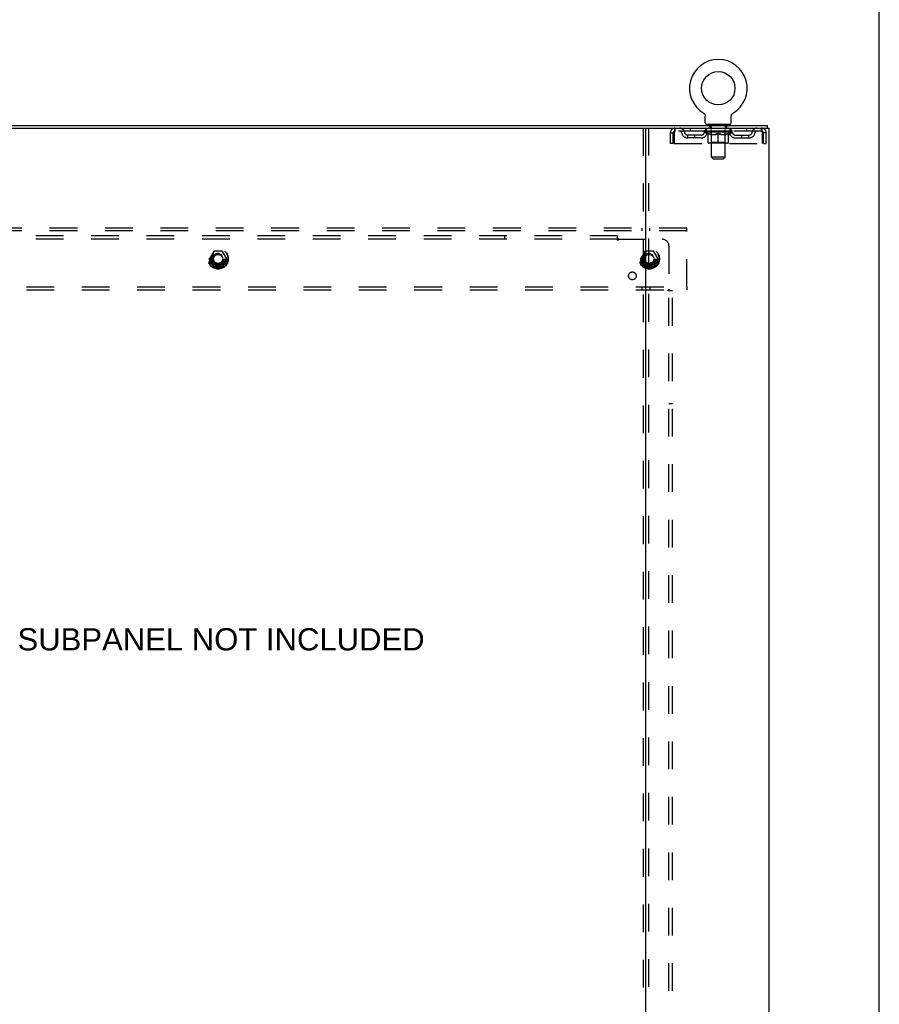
# Model space of a CAD drawing. Header units: inches. Extents: x 0 to 184, y 0 to 119.
# Tile 113 of 113: x 153 to 184, y 42 to 78. Entities that reach past the tile are written whole.
import ezdxf

# ---------------------------------------------------------------- set-up
doc = ezdxf.new("R2010")
doc.units = ezdxf.units.IN
doc.header["$LTSCALE"] = 10.121375
doc.header["$MEASUREMENT"] = 0
doc.linetypes.add('DOT', pattern=[0.2, 0.1, -0.1])
doc.linetypes.add('HIDDEN', pattern=[0.2, 0.1, -0.1])
doc.layers.get('0').update_dxf_attribs({"linetype": 'CONTINUOUS'})
for name, color, linetype in [('DEFAULT_2', 8, 'HIDDEN'), ('DIMENSIONS', 7, 'CONTINUOUS'), ('SUBPANEL', 7, 'CONTINUOUS')]:
    doc.layers.add(name, color=color, linetype=linetype)
doc.styles.get("Standard").update_dxf_attribs({"font": 'arial.ttf'})

msp = doc.modelspace()

# ---------------------------------------------------------------- linework, layer by layer
at = {"color": 7, "linetype": 'Continuous'}
for p, q in [((184.025, 0), (184.025, 119.075)), ((177.608, 74.883), (177.608, 74.883)), ((177.608, 74.883), (177.612, 74.88)), ((177.612, 74.88), (177.615, 74.878)), ((177.615, 74.878), (177.619, 74.875)), ((177.619, 74.875), (177.622, 74.873)), ((177.622, 74.873), (177.626, 74.87)), ((177.626, 74.87), (177.629, 74.867)), ((177.629, 74.867), (177.632, 74.864)), ((177.632, 74.864), (177.635, 74.861)), ((177.635, 74.861), (177.638, 74.858)), ((177.638, 74.858), (177.641, 74.855)), ((177.641, 74.855), (177.643, 74.851)), ((177.643, 74.851), (177.646, 74.848)), ((177.646, 74.848), (177.648, 74.844)), ((177.648, 74.844), (177.651, 74.84)), ((177.651, 74.841), (177.653, 74.837)), ((177.653, 74.837), (177.655, 74.833)), ((177.655, 74.833), (177.657, 74.829)), ((177.657, 74.829), (177.659, 74.825)), ((177.659, 74.825), (177.661, 74.821)), ((177.661, 74.821), (177.662, 74.817)), ((177.662, 74.817), (177.663, 74.813)), ((177.663, 74.813), (177.665, 74.809)), ((177.665, 74.809), (177.666, 74.805)), ((177.666, 74.805), (177.667, 74.8)), ((177.669, 74.783), (177.669, 74.779)), ((177.669, 74.779), (177.669, 74.775)), ((178.621, 74.796), (178.622, 74.8)), ((178.622, 74.8), (178.623, 74.805)), ((178.623, 74.805), (178.624, 74.809)), ((178.624, 74.809), (178.625, 74.813)), ((178.625, 74.813), (178.627, 74.817)), ((178.627, 74.817), (178.628, 74.821)), ((178.628, 74.821), (178.63, 74.825)), ((178.63, 74.825), (178.632, 74.829)), ((178.632, 74.829), (178.634, 74.833)), ((178.633, 74.833), (178.636, 74.837)), ((178.636, 74.837), (178.638, 74.841)), ((178.638, 74.84), (178.64, 74.844)), ((178.64, 74.844), (178.643, 74.848)), ((178.643, 74.848), (178.645, 74.851)), ((178.645, 74.851), (178.648, 74.855)), ((178.648, 74.855), (178.651, 74.858)), ((178.651, 74.858), (178.654, 74.861)), ((178.654, 74.861), (178.657, 74.864)), ((178.657, 74.864), (178.66, 74.867)), ((178.66, 74.867), (178.663, 74.87)), ((178.663, 74.87), (178.666, 74.873)), ((178.666, 74.873), (178.67, 74.875)), ((178.67, 74.875), (178.673, 74.878)), ((178.673, 74.878), (178.677, 74.88)), ((178.673, 74.878), (178.675, 74.879)), ((178.677, 74.88), (178.681, 74.883)), ((178.681, 74.883), (178.681, 74.883)), ((177.669, 74.526), (177.669, 74.775)), ((177.707, 74.466), (177.707, 74.436)), ((178.582, 74.466), (177.707, 74.466)), ((178.582, 74.466), (178.582, 74.436)), ((178.619, 74.526), (178.619, 74.775)), ((179.946, 74.332), (179.946, 74.436)), ((144.189, 74.332), (175.557, 74.332))]:
    msp.add_line(p, q, dxfattribs=at)
at = {"color": 3, "linetype": 'Continuous'}
for p, q in [((139.8, 74.436), (179.946, 74.436)), ((175.498, 6.54), (175.498, 74.332)), ((175.557, 74.332), (179.998, 74.332)), ((179.998, 6.54), (179.998, 74.332))]:
    msp.add_line(p, q, dxfattribs=at)
at = {"color": 7, "linetype": 'Continuous'}
for points in [[(177.667, 74.8), (177.668, 74.796), (177.668, 74.792), (177.669, 74.787), (177.669, 74.783), (177.669, 74.779)], [(178.619, 74.775), (178.619, 74.779), (178.62, 74.783), (178.62, 74.787), (178.62, 74.792), (178.621, 74.796)], [(178.619, 74.779), (178.62, 74.783), (178.62, 74.787), (178.62, 74.792), (178.621, 74.796)]]:
    msp.add_lwpolyline(points, dxfattribs=at)
msp.add_circle((178.144, 75.79), 0.609, dxfattribs=at)
for centre, radius, start, end in [((178.144, 75.79), 1.054, 300.3993, 239.6007), ((177.729, 74.526), 0.06, 180, 270), ((178.559, 74.526), 0.06, 270, 360)]:
    msp.add_arc(centre, radius, start, end, dxfattribs=at)
at = {"layer": 'DEFAULT_2', "color": 8, "linetype": 'HIDDEN'}
for p, q in [((177.614, 74.879), (177.615, 74.878)), ((177.799, 74.466), (177.799, 74.436)), ((177.834, 74.376), (177.834, 74.456)), ((178.454, 74.376), (178.454, 74.456)), ((178.489, 74.466), (178.489, 74.436)), ((175.394, 74.332), (175.394, 6.54)), ((175.602, 6.54), (175.602, 74.332)), ((176.394, 73.769), (176.394, 74.165)), ((176.394, 74.165), (176.498, 74.165)), ((176.498, 73.769), (176.498, 74.165)), ((176.528, 74.165), (176.528, 73.769)), ((176.561, 74.332), (176.561, 74.228)), ((179.727, 74.228), (176.561, 74.228)), ((177.03, 73.977), (177.03, 74.081)), ((177.513, 74.081), (177.03, 74.081)), ((177.113, 74.332), (177.113, 74.228)), ((177.28, 73.977), (177.28, 74.081)), ((177.638, 74.191), (177.638, 74.228)), ((178.651, 74.191), (177.638, 74.191)), ((177.765, 74.101), (177.638, 74.191)), ((177.646, 74.223), (177.646, 74.228)), ((177.653, 74.22), (177.653, 74.223)), ((177.653, 74.22), (178.636, 74.22)), ((177.66, 74.22), (177.66, 74.223)), ((177.661, 74.22), (177.661, 74.223)), ((177.669, 74.223), (177.669, 74.228)), ((177.682, 74.22), (177.682, 74.223)), ((177.683, 74.22), (177.683, 74.223)), ((177.706, 74.223), (177.706, 74.228)), ((177.707, 74.228), (177.707, 74.332)), ((177.717, 74.22), (177.717, 74.223)), ((177.72, 74.22), (177.72, 74.223)), ((177.883, 74.222), (177.722, 74.222)), ((177.757, 74.223), (177.757, 74.228)), ((177.758, 74.22), (177.758, 74.222)), ((177.758, 74.22), (177.758, 74.222)), ((177.761, 74.22), (177.761, 74.222)), ((177.765, 74.101), (177.774, 74.101)), ((177.766, 74.22), (177.766, 74.223)), ((177.766, 74.22), (177.766, 74.222)), ((177.769, 74.22), (177.769, 74.223)), ((177.772, 74.22), (177.772, 74.223)), ((177.774, 73.811), (177.774, 74.136)), ((177.775, 74.22), (177.775, 74.222)), ((177.787, 74.22), (177.787, 74.222)), ((177.801, 74.22), (177.801, 74.225)), ((177.801, 74.22), (177.801, 74.222)), ((177.818, 74.22), (177.818, 74.222)), ((177.818, 74.22), (177.818, 74.222)), ((177.819, 74.223), (177.819, 74.228)), ((177.827, 74.22), (177.827, 74.223)), ((177.83, 74.22), (177.83, 74.223)), ((177.837, 74.22), (177.837, 74.222)), ((177.903, 74.366), (177.844, 74.366)), ((177.846, 74.22), (177.846, 74.226)), ((177.859, 74.22), (177.859, 74.222)), ((177.861, 74.22), (177.861, 74.222)), ((177.883, 74.22), (177.883, 74.222)), ((177.937, 74.222), (177.887, 74.222)), ((177.888, 74.101), (178.031, 74.101)), ((177.891, 74.223), (177.891, 74.228)), ((177.894, 73.814), (177.894, 74.188)), ((177.895, 73.276), (177.895, 74.356)), ((177.897, 74.22), (177.897, 74.223)), ((177.9, 74.22), (177.9, 74.223)), ((177.905, 74.22), (177.905, 74.227)), ((177.908, 74.22), (177.908, 74.222)), ((177.917, 74.22), (177.917, 74.222)), ((177.937, 74.22), (177.937, 74.222)), ((177.996, 74.222), (177.949, 74.222)), ((177.965, 74.22), (177.965, 74.222)), ((177.971, 74.223), (177.971, 74.228)), ((177.974, 74.22), (177.974, 74.223)), ((177.976, 74.22), (177.976, 74.227)), ((177.978, 74.22), (177.978, 74.223)), ((177.984, 74.22), (177.984, 74.223)), ((177.996, 74.22), (177.996, 74.222)), ((178.061, 74.222), (178.017, 74.222)), ((178.028, 74.22), (178.028, 74.222)), ((178.053, 74.222), (178.115, 74.226)), ((178.056, 74.223), (178.056, 74.228)), ((178.057, 74.228), (178.056, 74.228)), ((178.057, 74.223), (178.057, 74.228)), ((178.057, 74.22), (178.057, 74.223)), ((178.06, 74.22), (178.06, 74.223)), ((178.061, 74.22), (178.061, 74.223)), ((178.061, 74.22), (178.061, 74.222)), ((178.089, 74.222), (178.141, 74.222)), ((178.094, 74.22), (178.094, 74.222)), ((178.098, 74.222), (178.098, 74.225)), ((178.115, 74.222), (178.115, 74.226)), ((178.128, 74.22), (178.128, 74.222)), ((178.142, 74.223), (178.142, 74.223)), ((178.142, 74.22), (178.142, 74.223)), ((178.142, 74.22), (178.142, 74.223)), ((178.144, 74.223), (178.144, 74.228)), ((178.144, 74.228), (178.236, 74.222)), ((178.144, 73.782), (178.144, 74.136)), ((178.146, 74.22), (178.146, 74.223)), ((178.146, 74.22), (178.146, 74.223)), ((178.146, 74.223), (178.146, 74.223)), ((178.161, 74.22), (178.161, 74.222)), ((178.161, 74.222), (178.199, 74.222)), ((178.195, 74.22), (178.195, 74.222)), ((178.228, 74.22), (178.228, 74.223)), ((178.228, 74.22), (178.228, 74.222)), ((178.228, 74.222), (178.271, 74.222)), ((178.229, 74.22), (178.229, 74.223)), ((178.232, 74.223), (178.232, 74.228)), ((178.232, 74.223), (178.232, 74.228)), ((178.232, 74.228), (178.232, 74.228)), ((178.232, 74.22), (178.232, 74.223)), ((178.257, 74.101), (178.401, 74.101)), ((178.261, 74.22), (178.261, 74.222)), ((178.292, 74.22), (178.292, 74.222)), ((178.292, 74.222), (178.339, 74.222)), ((178.304, 74.22), (178.304, 74.223)), ((178.31, 74.22), (178.31, 74.223)), ((178.313, 74.22), (178.313, 74.227)), ((178.314, 74.22), (178.314, 74.223)), ((178.317, 74.223), (178.317, 74.228)), ((178.323, 74.22), (178.323, 74.222)), ((178.352, 74.22), (178.352, 74.222)), ((178.352, 74.222), (178.402, 74.222)), ((178.371, 74.22), (178.371, 74.222)), ((178.38, 74.22), (178.38, 74.222)), ((178.383, 74.22), (178.383, 74.227)), ((178.444, 74.366), (178.385, 74.366)), ((178.388, 74.22), (178.388, 74.223)), ((178.392, 74.22), (178.392, 74.223)), ((178.393, 73.276), (178.393, 74.356)), ((178.394, 73.814), (178.394, 74.188)), ((178.397, 74.223), (178.397, 74.228)), ((178.406, 74.22), (178.406, 74.222)), ((178.406, 74.222), (178.567, 74.222)), ((178.427, 74.22), (178.427, 74.222)), ((178.43, 74.22), (178.43, 74.222)), ((178.442, 74.22), (178.442, 74.226)), ((178.451, 74.22), (178.451, 74.222)), ((178.459, 74.22), (178.459, 74.223)), ((178.462, 74.22), (178.462, 74.223)), ((178.47, 74.223), (178.47, 74.228)), ((178.471, 74.22), (178.471, 74.222)), ((178.471, 74.22), (178.471, 74.222)), ((178.487, 74.22), (178.487, 74.225)), ((178.488, 74.22), (178.488, 74.222)), ((178.502, 74.22), (178.502, 74.222)), ((178.513, 74.22), (178.513, 74.222)), ((178.515, 73.811), (178.515, 74.136)), ((178.515, 74.101), (178.523, 74.101)), ((178.517, 74.22), (178.517, 74.223)), ((178.519, 74.22), (178.519, 74.223)), ((178.522, 74.22), (178.522, 74.223)), ((178.522, 74.22), (178.522, 74.222)), ((178.523, 74.101), (178.651, 74.191)), ((178.528, 74.22), (178.528, 74.222)), ((178.53, 74.22), (178.53, 74.222)), ((178.531, 74.22), (178.531, 74.222)), ((178.532, 74.223), (178.532, 74.228)), ((178.569, 74.22), (178.569, 74.223)), ((178.571, 74.22), (178.571, 74.223)), ((178.582, 74.228), (178.582, 74.332)), ((178.583, 74.223), (178.583, 74.228)), ((178.606, 74.22), (178.606, 74.223)), ((178.607, 74.22), (178.607, 74.223)), ((178.62, 74.223), (178.62, 74.228)), ((178.628, 74.22), (178.628, 74.223)), ((178.629, 74.22), (178.629, 74.223)), ((178.636, 74.22), (178.636, 74.223)), ((178.643, 74.223), (178.643, 74.228)), ((178.651, 74.191), (178.651, 74.228)), ((178.776, 74.081), (179.259, 74.081)), ((179.009, 73.977), (179.009, 74.081)), ((179.176, 74.332), (179.176, 74.228)), ((179.259, 73.977), (179.259, 74.081)), ((179.727, 74.228), (179.727, 74.332)), ((179.76, 73.769), (179.76, 74.165)), ((179.79, 73.769), (179.79, 74.165)), ((179.894, 74.165), (179.79, 74.165)), ((179.894, 73.769), (179.894, 74.165)), ((176.498, 73.769), (176.394, 73.769)), ((176.528, 73.769), (179.76, 73.769)), ((177.513, 73.977), (177.03, 73.977)), ((178.485, 73.782), (177.803, 73.782)), ((177.894, 73.814), (177.862, 73.782)), ((178.394, 73.814), (177.894, 73.814)), ((178.394, 73.814), (178.426, 73.782)), ((178.776, 73.977), (179.259, 73.977)), ((179.79, 73.769), (179.894, 73.769)), ((178.393, 73.276), (177.895, 73.276)), ((177.955, 73.216), (177.895, 73.276)), ((177.955, 73.216), (178.333, 73.216)), ((178.333, 73.216), (178.393, 73.276)), ((176.998, 70.686), (142.748, 70.686)), ((176.998, 70.582), (142.748, 70.582)), ((175.348, 70.686), (175.348, 70.582)), ((175.648, 70.582), (175.648, 70.686)), ((176.998, 70.582), (176.998, 70.686)), ((176.998, 68.54), (176.998, 70.582)), ((159.71, 69.833), (159.556, 69.566)), ((160.028, 69.838), (159.719, 69.838)), ((160.191, 69.566), (160.036, 69.833)), ((175.46, 69.833), (175.306, 69.566)), ((175.778, 69.838), (175.469, 69.838)), ((175.941, 69.566), (175.786, 69.833)), ((159.556, 69.556), (159.71, 69.288)), ((160.036, 69.288), (160.191, 69.556)), ((175.306, 69.556), (175.46, 69.288)), ((175.786, 69.288), (175.941, 69.556)), ((160.028, 69.283), (159.719, 69.283)), ((175.778, 69.283), (175.469, 69.283)), ((142.748, 68.54), (176.998, 68.54)), ((142.748, 68.436), (176.998, 68.436)), ((175.348, 68.54), (175.348, 68.436)), ((175.648, 68.54), (175.648, 68.436)), ((176.998, 68.54), (176.998, 68.436))]:
    msp.add_line(p, q, dxfattribs=at)
for points in [[(176.561, 74.332), (176.559, 74.331), (176.557, 74.328), (176.554, 74.323), (176.552, 74.315), (176.55, 74.306), (176.547, 74.296), (176.545, 74.283), (176.542, 74.269), (176.54, 74.254), (176.538, 74.237), (176.535, 74.22), (176.533, 74.202), (176.531, 74.184), (176.528, 74.165)], [(176.561, 74.228), (176.559, 74.228), (176.557, 74.226), (176.554, 74.224), (176.552, 74.222), (176.55, 74.218), (176.547, 74.214), (176.545, 74.21), (176.542, 74.204), (176.54, 74.198), (176.538, 74.192), (176.535, 74.186), (176.533, 74.179), (176.531, 74.172), (176.528, 74.165)], [(177.894, 74.101), (177.874, 74.105), (177.854, 74.11), (177.834, 74.115), (177.814, 74.121), (177.794, 74.128), (177.774, 74.136)], [(177.774, 74.135), (177.793, 74.128), (177.813, 74.121), (177.832, 74.115), (177.85, 74.11), (177.869, 74.105), (177.888, 74.101)], [(178.144, 74.136), (178.124, 74.128), (178.103, 74.121), (178.083, 74.115), (178.063, 74.11), (178.043, 74.105), (178.024, 74.101)], [(178.031, 74.101), (178.05, 74.105), (178.069, 74.11), (178.087, 74.115), (178.106, 74.121), (178.125, 74.128), (178.144, 74.135)], [(178.265, 74.101), (178.245, 74.105), (178.225, 74.11), (178.205, 74.115), (178.185, 74.121), (178.165, 74.128), (178.144, 74.136)], [(178.144, 74.135), (178.164, 74.128), (178.183, 74.121), (178.202, 74.115), (178.22, 74.11), (178.239, 74.105), (178.257, 74.101)], [(178.515, 74.136), (178.494, 74.128), (178.474, 74.121), (178.454, 74.115), (178.434, 74.11), (178.415, 74.105), (178.395, 74.101)], [(178.401, 74.101), (178.42, 74.105), (178.439, 74.11), (178.457, 74.115), (178.476, 74.121), (178.495, 74.128), (178.515, 74.135)], [(179.76, 74.165), (179.758, 74.184), (179.756, 74.202), (179.753, 74.22), (179.751, 74.237), (179.749, 74.254), (179.746, 74.269), (179.744, 74.283), (179.741, 74.296), (179.739, 74.306), (179.737, 74.315), (179.734, 74.323), (179.732, 74.328), (179.73, 74.331), (179.727, 74.332)], [(179.76, 74.165), (179.758, 74.172), (179.756, 74.179), (179.753, 74.186), (179.751, 74.192), (179.749, 74.198), (179.746, 74.204), (179.744, 74.21), (179.741, 74.214), (179.739, 74.218), (179.737, 74.222), (179.734, 74.224), (179.732, 74.226), (179.73, 74.228), (179.727, 74.228)]]:
    msp.add_lwpolyline(points, dxfattribs=at)
for centre, radius in [((159.873, 69.561), 0.372), ((159.873, 69.561), 0.356), ((159.873, 69.561), 0.312), ((159.873, 69.561), 0.204), ((159.873, 69.561), 0.188), ((159.873, 69.561), 0.183), ((175.623, 69.561), 0.372), ((175.623, 69.561), 0.356), ((175.623, 69.561), 0.312), ((175.623, 69.561), 0.204), ((175.623, 69.561), 0.188), ((175.623, 69.561), 0.183), ((159.873, 69.561), 0.165), ((175.623, 69.561), 0.165)]:
    msp.add_circle(centre, radius, dxfattribs=at)
at = {"layer": 'DEFAULT_2', "color": 8, "linetype": 'DOT'}
for centre in [(159.873, 69.561), (175.623, 69.561)]:
    msp.add_circle(centre, 0.17, dxfattribs=at)
at = {"layer": 'DEFAULT_2', "color": 8, "linetype": 'HIDDEN'}
for centre, radius, start, end in [((177.824, 74.456), 0.01, 0, 90), ((178.464, 74.456), 0.01, 90, 180), ((176.561, 74.165), 0.167, 90, 180), ((176.561, 74.165), 0.063, 90, 180), ((176.741, 74.165), 0.167, 8.0716, 90), ((176.741, 74.165), 0.0625, 7.9863, 90), ((177.03, 74.206), 0.229, 187.9863, 270), ((177.03, 74.206), 0.125, 188.0716, 270), ((177.513, 74.206), 0.125, 270, 351.9284), ((177.513, 74.206), 0.229, 270, 352.0137), ((177.802, 74.165), 0.167, 90, 171.9284), ((177.801, 74.165), 0.0625, 90, 172.0137), ((177.844, 74.376), 0.01, 180, 270), ((177.862, 74.188), 0.0318, 0, 90), ((177.885, 74.356), 0.01, 0, 90), ((178.403, 74.356), 0.01, 90, 180), ((178.426, 74.188), 0.0318, 90, 180), ((178.444, 74.376), 0.01, 270, 360), ((178.487, 74.165), 0.167, 8.0716, 90), ((178.487, 74.165), 0.0625, 7.9863, 90), ((178.776, 74.206), 0.229, 187.9863, 270), ((178.776, 74.206), 0.125, 188.0716, 270), ((179.259, 74.206), 0.125, 270, 351.9284), ((179.259, 74.206), 0.229, 270, 352.0137), ((179.548, 74.165), 0.167, 90, 171.9284), ((179.548, 74.165), 0.0625, 90, 172.0137), ((179.727, 74.165), 0.167, 0, 90), ((179.727, 74.165), 0.063, 0, 90), ((177.803, 73.811), 0.0296, 180, 270), ((178.485, 73.811), 0.0296, 270, 360), ((159.719, 69.828), 0.01, 90.0124, 149.9892), ((160.028, 69.828), 0.01, 30.012, 89.9887), ((175.469, 69.828), 0.01, 90.0124, 149.9892), ((175.778, 69.828), 0.01, 30.012, 89.9887), ((159.564, 69.561), 0.01, 150.0127, 209.9883), ((160.182, 69.561), 0.01, 330.0127, 29.9883), ((175.314, 69.561), 0.01, 150.0127, 209.9883), ((175.932, 69.561), 0.01, 330.0127, 29.9883), ((159.719, 69.293), 0.01, 210, 270), ((160.028, 69.293), 0.01, 270, 330), ((175.469, 69.293), 0.01, 210, 270), ((175.778, 69.293), 0.01, 270, 330)]:
    msp.add_arc(centre, radius, start, end, dxfattribs=at)
for centre, major_axis, ratio, start_param, end_param in [((178.144, 74.228), (0.506, 0.005), 0.05963, 2.96643, 3.140963), ((177.622, 74.218), (0.158, 0), 0.060556, 0.430652, 1.470503), ((178.144, 74.228), (0.506, 0), 0.060556, -3.141593, -2.96706), ((177.622, 74.213), (0.158, 0.002), 0.05963, 1.376596, 1.469874), ((178.144, 74.228), (0.506, 0.011), 0.05688, 2.791345, 2.965878), ((177.603, 74.218), (0.158, 0.002), 0.05963, 0.25549, 1.295341), ((177.658, 74.218), (0.158, -0.002), 0.05963, 0.605815, 1.645666), ((178.144, 74.228), (0.506, -0.005), 0.05963, -2.96643, -2.791898), ((177.658, 74.213), (0.158, 0), 0.060556, 1.551758, 1.645036), ((177.603, 74.213), (0.158, 0.003), 0.05688, 1.20151, 1.294789), ((177.658, 74.215), (0.131, 0.001), 0.05963, 1.065228, 1.614276), ((177.643, 74.215), (0.131, 0.003), 0.05688, 0.890143, 1.43919), ((177.689, 74.215), (0.131, 0), 0.060556, 1.240391, 1.789438), ((177.708, 74.218), (0.158, -0.003), 0.05688, 0.7809, 1.820751), ((178.144, 74.228), (0.506, 0.015), 0.052395, 2.616403, 2.790936), ((177.6, 74.218), (0.158, 0.003), 0.05688, 0.080405, 1.120256), ((178.144, 74.228), (0.506, -0.011), 0.05688, -2.791345, -2.616812), ((177.708, 74.213), (0.158, -0.002), 0.05963, 1.72692, 1.820198), ((177.6, 74.213), (0.158, 0.005), 0.052395, 1.026568, 1.119847), ((177.642, 74.215), (0.131, 0.004), 0.052395, 0.715201, 1.264248), ((177.733, 74.215), (0.131, -0.001), 0.05963, 1.415553, 1.9646), ((177.771, 74.218), (0.158, -0.005), 0.052395, 0.955842, 1.995693), ((178.144, 74.228), (0.506, 0.02), 0.046319, 2.441654, 2.616187), ((178.144, 74.228), (0.506, -0.015), 0.052395, -2.616403, -2.44187), ((177.613, 74.218), (0.158, 0.005), 0.052395, -0.094537, 0.945314), ((177.771, 74.213), (0.158, -0.003), 0.05688, 1.902006, 1.995284), ((177.613, 74.213), (0.158, 0.006), 0.046319, 0.851819, 0.945098), ((177.657, 74.215), (0.131, 0.005), 0.046319, 0.540452, 1.089499), ((177.79, 74.215), (0.131, -0.003), 0.05688, 1.590638, 2.139686), ((177.846, 74.218), (0.158, -0.006), 0.046319, 1.130591, 2.170442), ((178.144, 74.228), (0.506, 0.024), 0.038841, 2.267123, 2.441656), ((178.144, 74.228), (0.506, -0.02), 0.046319, -2.441654, -2.267121), ((177.643, 74.218), (0.158, 0.006), 0.046319, -0.269286, 0.770565), ((177.846, 74.213), (0.158, -0.005), 0.052395, 2.076947, 2.170226), ((177.643, 74.213), (0.158, 0.007), 0.038841, 0.677289, 0.770567), ((177.686, 74.215), (0.131, 0.006), 0.038841, 0.365921, 0.914969), ((177.858, 74.215), (0.131, -0.004), 0.052395, 1.76558, 2.314627), ((177.929, 74.218), (0.158, -0.007), 0.038841, 1.305122, 2.344973), ((178.144, 74.228), (0.506, 0.027), 0.030195, 2.09281, 2.267343), ((178.144, 74.228), (0.506, -0.024), 0.038841, -2.267123, -2.092591), ((177.688, 74.218), (0.158, 0.007), 0.038841, -0.443817, 0.596034), ((177.929, 74.213), (0.158, -0.006), 0.046319, 2.251696, 2.344975), ((177.688, 74.213), (0.158, 0.008), 0.030195, 0.502975, 0.596254), ((177.73, 74.215), (0.131, 0.007), 0.030195, 0.191608, 0.740655), ((177.934, 74.215), (0.131, -0.005), 0.046319, 1.940329, 2.489376), ((177.747, 74.218), (0.158, 0.008), 0.030195, -0.61813, 0.421721), ((178.02, 74.218), (0.158, -0.008), 0.030195, 1.479435, 2.519286), ((178.144, 74.228), (0.506, 0.029), 0.020645, 1.918687, 2.09322), ((178.144, 74.228), (0.506, -0.027), 0.030195, -2.09281, -1.918277), ((178.02, 74.213), (0.158, -0.007), 0.038841, 2.426227, 2.519505), ((177.747, 74.213), (0.158, 0.009), 0.020645, 0.328852, 0.422131), ((177.786, 74.215), (0.131, 0.007), 0.020645, 0.017485, 0.566532), ((178.017, 74.215), (0.131, -0.006), 0.038841, 2.11486, 2.663907), ((177.818, 74.218), (0.158, 0.009), 0.020645, -0.792253, 0.247598), ((178.114, 74.218), (0.158, -0.009), 0.020645, 1.653558, 2.693409), ((178.144, 74.228), (0.506, 0.03), 0.010478, 1.744704, 1.919237), ((178.144, 74.228), (0.506, -0.029), 0.020645, -1.918687, -1.744154), ((178.114, 74.213), (0.158, -0.008), 0.030195, 2.60054, 2.693819), ((177.818, 74.213), (0.158, 0.009), 0.010478, 0.154869, 0.248148), ((177.853, 74.215), (0.131, 0.008), 0.010478, 6.126688, 6.675735), ((178.103, 74.215), (0.131, -0.007), 0.030195, 2.289173, 2.83822), ((177.898, 74.218), (0.158, 0.009), 0.010478, -0.966236, -0.000846), ((178.209, 74.218), (0.158, -0.009), 0.010478, 1.827541, 2.867392), ((178.144, 74.228), (0.506, -0.03), 0.010478, -1.744704, -1.570171), ((178.209, 74.213), (0.158, -0.009), 0.020645, 2.774664, 2.867942), ((178.191, 74.215), (0.131, -0.007), 0.020645, 2.463296, 3.012344), ((178.08, 74.218), (0.158, 0.009), 0.010478, 0.274201, 1.314052), ((178.011, 74.215), (0.131, 0.008), 0.010478, -0.000298, 0.504314), ((177.987, 74.213), (0.158, 0.009), 0.010478, 0.192946, 0.399283), ((178.144, 74.228), (0.506, 0.03), 0.010478, -1.578586, -1.396888), ((178.302, 74.213), (0.158, -0.009), 0.010478, 2.948646, 3.041925), ((178.278, 74.215), (0.131, -0.008), 0.010478, 2.637279, 3.142076), ((178.175, 74.218), (0.158, 0.009), 0.020645, 0.448184, 1.488034), ((178.097, 74.215), (0.131, 0.007), 0.020645, 0.129249, 0.678296), ((178.08, 74.213), (0.158, 0.009), 0.020645, 0.273651, 0.366929), ((178.144, 74.228), (0.506, 0.029), 0.020645, -1.397439, -1.222906), ((178.39, 74.218), (0.158, -0.009), 0.010478, -3.140747, -2.175357), ((178.144, 74.228), (0.506, -0.03), 0.010478, 1.222355, 1.396888), ((178.269, 74.218), (0.158, 0.008), 0.030195, 0.622307, 1.662158), ((178.185, 74.215), (0.131, 0.007), 0.030195, 0.303372, 0.852419), ((178.436, 74.215), (0.131, -0.008), 0.010478, 2.749043, 3.29809), ((178.471, 74.218), (0.158, -0.009), 0.020645, 2.893995, 3.933846), ((178.175, 74.213), (0.158, 0.008), 0.030195, 0.447774, 0.541052), ((178.471, 74.213), (0.158, -0.009), 0.010478, 2.893445, 2.986723), ((178.144, 74.228), (0.506, 0.027), 0.030195, -1.223315, -1.048783), ((178.359, 74.218), (0.158, 0.007), 0.038841, 0.79662, 1.836471), ((178.144, 74.228), (0.506, -0.029), 0.020645, 1.048373, 1.222906), ((178.272, 74.215), (0.131, 0.006), 0.038841, 0.477686, 1.026733), ((178.503, 74.215), (0.131, -0.007), 0.020645, 2.57506, 3.124108), ((178.542, 74.218), (0.158, -0.008), 0.030195, 2.719872, 3.759723), ((178.443, 74.218), (0.158, 0.006), 0.046319, 0.971151, 2.011002), ((178.269, 74.213), (0.158, 0.007), 0.038841, 0.622087, 0.715366), ((178.542, 74.213), (0.158, -0.009), 0.020645, 2.719462, 2.812741), ((178.144, 74.228), (0.506, 0.024), 0.038841, -1.049002, -0.874469), ((178.144, 74.228), (0.506, -0.027), 0.030195, 0.87425, 1.048783), ((178.354, 74.215), (0.131, 0.005), 0.046319, 0.652216, 1.201263), ((178.518, 74.218), (0.158, 0.005), 0.052395, 1.1459, 2.185751), ((178.559, 74.215), (0.131, -0.007), 0.030195, 2.400937, 2.949985), ((178.601, 74.218), (0.158, -0.007), 0.038841, 2.545558, 3.585409), ((178.431, 74.215), (0.131, 0.004), 0.052395, 0.826965, 1.376012), ((178.359, 74.213), (0.158, 0.006), 0.046319, 0.796618, 0.889896), ((178.601, 74.213), (0.158, -0.008), 0.030195, 2.545339, 2.638617), ((178.581, 74.218), (0.158, 0.003), 0.05688, 1.320842, 2.360692), ((178.144, 74.228), (0.506, 0.02), 0.046319, -0.874471, -0.699939), ((178.144, 74.228), (0.506, -0.024), 0.038841, 0.699936, 0.874469), ((178.646, 74.218), (0.158, -0.006), 0.046319, 2.371028, 3.410879), ((178.602, 74.215), (0.131, -0.006), 0.038841, 2.226624, 2.775671), ((178.631, 74.218), (0.158, 0.002), 0.05963, 1.495927, 2.535778), ((178.498, 74.215), (0.131, 0.003), 0.05688, 1.001907, 1.550954), ((178.675, 74.218), (0.158, -0.005), 0.052395, 2.196279, 3.23613), ((178.443, 74.213), (0.158, 0.005), 0.052395, 0.971367, 1.064645), ((178.632, 74.215), (0.131, -0.005), 0.046319, 2.052093, 2.601141), ((178.666, 74.218), (0.158, 0), 0.060556, 1.671089, 2.71094), ((178.646, 74.213), (0.158, -0.007), 0.038841, 2.371026, 2.464304), ((178.689, 74.218), (0.158, -0.003), 0.05688, 2.021337, 3.061188), ((178.144, 74.228), (0.506, 0.015), 0.052395, -0.699723, -0.52519), ((178.144, 74.228), (0.506, -0.02), 0.046319, 0.525406, 0.699939), ((178.686, 74.218), (0.158, -0.002), 0.05963, 1.846251, 2.886102), ((178.555, 74.215), (0.131, 0.001), 0.05963, 1.176993, 1.72604), ((178.646, 74.215), (0.131, -0.004), 0.052395, 1.877344, 2.426392), ((178.6, 74.215), (0.131, 0), 0.060556, 1.352155, 1.901202), ((178.646, 74.215), (0.131, -0.003), 0.05688, 1.702402, 2.25145), ((178.63, 74.215), (0.131, -0.001), 0.05963, 1.527317, 2.076364), ((178.518, 74.213), (0.158, 0.003), 0.05688, 1.146309, 1.239587), ((178.675, 74.213), (0.158, -0.006), 0.046319, 2.196495, 2.289773), ((178.144, 74.228), (0.506, 0.011), 0.05688, -0.524781, -0.350248), ((178.144, 74.228), (0.506, -0.015), 0.052395, 0.350657, 0.52519), ((178.581, 74.213), (0.158, 0.002), 0.05963, 1.321394, 1.414673), ((178.689, 74.213), (0.158, -0.005), 0.052395, 2.021746, 2.115024), ((178.144, 74.228), (0.506, 0.005), 0.05963, -0.349695, -0.175162), ((178.144, 74.228), (0.506, -0.011), 0.05688, 0.175715, 0.350248), ((178.631, 74.213), (0.158, 0), 0.060556, 1.496556, 1.589835), ((178.686, 74.213), (0.158, -0.003), 0.05688, 1.846804, 1.940083), ((178.666, 74.213), (0.158, -0.002), 0.05963, 1.671719, 1.764997), ((178.144, 74.228), (0.506, 0), 0.060556, -0.174533, 0), ((178.144, 74.228), (0.506, -0.005), 0.05963, 0.000629, 0.175162)]:
    msp.add_ellipse(centre, major_axis=major_axis, ratio=ratio, start_param=start_param, end_param=end_param, dxfattribs=at)
at = {"layer": 'SUBPANEL', "color": 8, "linetype": 'HIDDEN'}
for p, q in [((174.467, 70.405), (145.28, 70.405)), ((174.467, 70.28), (145.28, 70.28)), ((170.342, 70.28), (170.342, 70.405)), ((174.467, 70.239), (174.467, 70.405)), ((174.502, 70.28), (176.092, 70.28)), ((176.342, 70.03), (176.342, 68.44)), ((176.301, 68.405), (176.467, 68.405)), ((176.342, 12.467), (176.342, 68.405)), ((176.361, 68.422), (176.354, 68.428)), ((176.467, 12.467), (176.467, 68.405)), ((176.342, 64.28), (176.467, 64.28))]:
    msp.add_line(p, q, dxfattribs=at)
for points in [[(174.467, 70.318), (174.469, 70.316), (174.47, 70.314), (174.472, 70.312), (174.473, 70.31), (174.475, 70.308), (174.476, 70.306), (174.478, 70.305), (174.48, 70.303), (174.481, 70.301), (174.483, 70.3), (174.484, 70.298)], [(174.467, 70.239), (174.469, 70.24), (174.471, 70.24), (174.472, 70.241), (174.474, 70.242), (174.475, 70.243), (174.477, 70.244), (174.478, 70.246), (174.48, 70.247), (174.481, 70.249), (174.483, 70.25), (174.484, 70.252), (174.485, 70.254), (174.487, 70.256), (174.488, 70.258), (174.489, 70.26), (174.492, 70.265)], [(174.484, 70.298), (174.491, 70.292), (174.492, 70.29), (174.494, 70.288), (174.496, 70.286), (174.498, 70.285), (174.5, 70.283), (174.501, 70.281), (174.502, 70.28)], [(174.492, 70.265), (174.494, 70.267), (174.495, 70.27), (174.497, 70.272), (174.498, 70.274), (174.5, 70.276), (174.501, 70.278), (174.502, 70.28)], [(176.301, 68.405), (176.302, 68.407), (176.303, 68.408), (176.303, 68.41), (176.304, 68.411), (176.305, 68.413), (176.307, 68.415), (176.308, 68.416), (176.309, 68.418), (176.311, 68.419), (176.313, 68.42), (176.315, 68.422), (176.316, 68.423), (176.318, 68.424), (176.321, 68.426), (176.323, 68.427)], [(176.323, 68.427), (176.327, 68.43), (176.33, 68.431), (176.332, 68.433), (176.334, 68.434), (176.337, 68.436), (176.339, 68.437), (176.34, 68.439), (176.342, 68.44)], [(176.354, 68.428), (176.352, 68.43), (176.351, 68.432), (176.349, 68.434), (176.347, 68.436), (176.345, 68.437), (176.344, 68.439), (176.342, 68.44)], [(176.381, 68.405), (176.378, 68.406), (176.376, 68.408), (176.374, 68.409), (176.372, 68.411), (176.37, 68.413), (176.369, 68.414), (176.367, 68.416), (176.365, 68.417), (176.364, 68.419), (176.362, 68.42), (176.361, 68.422)]]:
    msp.add_lwpolyline(points, dxfattribs=at)
for centre, radius in [((159.873, 69.561), 0.25), ((175.623, 69.561), 0.25), ((175.005, 68.942), 0.141)]:
    msp.add_circle(centre, radius, dxfattribs=at)
msp.add_arc((176.092, 70.03), 0.25, 0, 90, dxfattribs=at)

# ---------------------------------------------------------------- texts
at = {"layer": 'DIMENSIONS', "color": 2, "linetype": 'Continuous', "insert": (159.98, 56.076), "char_height": 0.81188, "width": 14.84615, "attachment_point": 2, "line_spacing_factor": 0.9}
msp.add_mtext('SUBPANEL NOT INCLUDED', dxfattribs=at)

doc.saveas('drawing.dxf')
